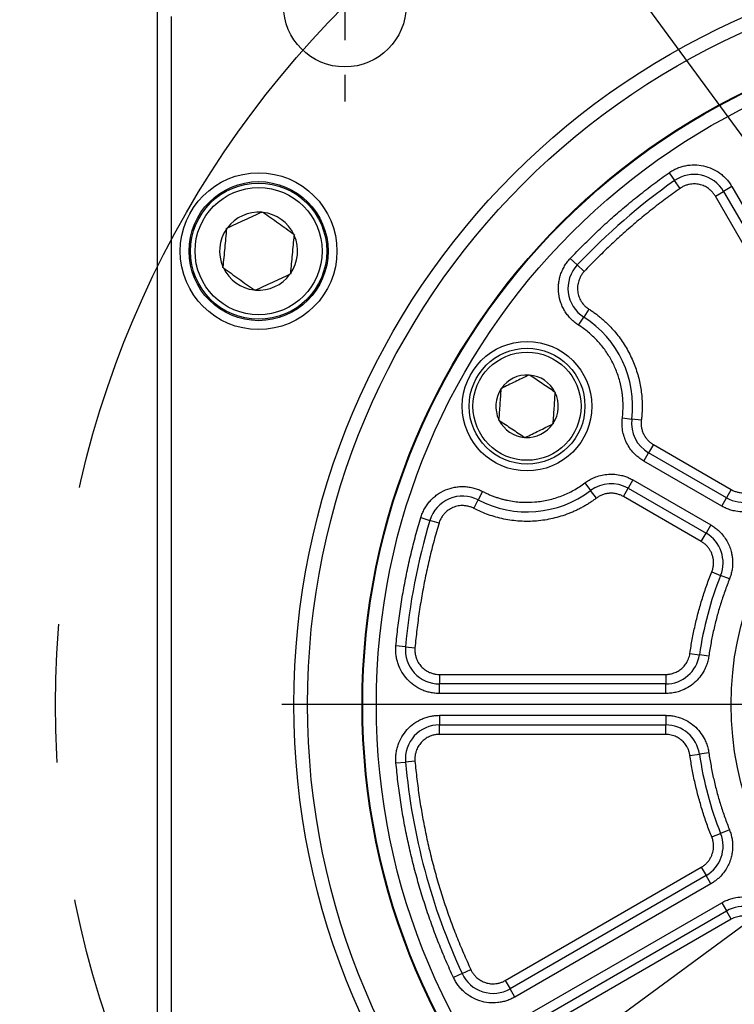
# Model space of a CAD drawing. Header units: millimetres. Extents: x 0 to 1118, y 0 to 864.
# Tile 5 of 30: x 250 to 302, y 220 to 292. Entities that reach past the tile are written whole.
import ezdxf

# ---------------------------------------------------------------- set-up
doc = ezdxf.new("R2010")
doc.units = ezdxf.units.MM
doc.header["$LTSCALE"] = 4
doc.linetypes.add('CENTERX2', pattern=[20.32, 12.7, -2.54, 2.54, -2.54])
doc.layers.add('CENTER', color=40, linetype='CENTERX2')
doc.layers.add('DIMENSIONS', color=140, linetype='Continuous', lineweight=25)
doc.layers.add('TEXT', color=140, linetype='Continuous', lineweight=25)
doc.styles.add('SLDTEXTSTYLE0', font='TXT', dxfattribs={"width": 0.7})
doc.dimstyles.new('SLDDIMSTYLE1', dxfattribs={"dimtxt": 8.632031, "dimasz": 13.208, "dimexe": 0, "dimexo": 0.0625, "dimgap": 2.158008, "dimtad": 0, "dimtih": 1, "dimtoh": 1, "dimrnd": 1e-09, "dimzin": 4, "dimdsep": 46, "dimtxsty": 'SLDTEXTSTYLE0', "dimsah": 1, "dimcen": 0, "dimadec": 0, "dimazin": 1, "dimtol": 1, "dimtp": 0.5, "dimtm": 0.5, "dimtfac": 1, "dimtofl": 0, "dimtmove": 0, "dimatfit": 3, "dimfxl": 0, "dimfrac": 2, "dimtolj": 1, "dimarcsym": 0})
doc.dimstyles.new('SLDDIMSTYLE2', dxfattribs={"dimtxt": 8.632031, "dimasz": 13.208, "dimexe": 0, "dimexo": 0.0625, "dimgap": 2.158008, "dimtad": 0, "dimtih": 1, "dimtoh": 1, "dimrnd": 1e-09, "dimzin": 4, "dimdsep": 46, "dimtxsty": 'SLDTEXTSTYLE0', "dimsah": 1, "dimcen": 0.09, "dimadec": 0, "dimazin": 1, "dimtol": 1, "dimtm": 0.036, "dimtfac": 1, "dimtdec": 3, "dimtmove": 0, "dimatfit": 0, "dimfxl": 0, "dimfrac": 2, "dimtolj": 1, "dimtzin": 0, "dimarcsym": 0})
doc.dimstyles.new('SLDDIMSTYLE5', dxfattribs={"dimtxt": 8.632031, "dimasz": 13.208, "dimexe": 0, "dimexo": 0.0625, "dimgap": 2.158008, "dimtad": 0, "dimtih": 1, "dimtoh": 1, "dimrnd": 1e-09, "dimzin": 4, "dimdsep": 46, "dimtxsty": 'SLDTEXTSTYLE0', "dimsah": 1, "dimcen": 0.09, "dimadec": 0, "dimazin": 1, "dimtfac": 1, "dimtofl": 0, "dimtmove": 0, "dimatfit": 3, "dimfxl": 0, "dimfrac": 2, "dimtolj": 1, "dimtzin": 12, "dimarcsym": 0})
doc.dimstyles.new('SLDDIMSTYLE6', dxfattribs={"dimtxt": 8.632031, "dimasz": 13.208, "dimexe": 0, "dimexo": 0.0625, "dimgap": 2.158008, "dimtad": 0, "dimtih": 1, "dimtoh": 1, "dimrnd": 1e-09, "dimzin": 4, "dimdsep": 46, "dimtxsty": 'SLDTEXTSTYLE0', "dimsah": 1, "dimcen": 0, "dimadec": 0, "dimazin": 1, "dimtol": 1, "dimtm": 0.018, "dimtfac": 1, "dimtdec": 3, "dimtofl": 0, "dimtmove": 0, "dimatfit": 3, "dimfxl": 0, "dimfrac": 2, "dimtolj": 1, "dimtzin": 0, "dimarcsym": 0})
doc.dimstyles.new('SLDDIMSTYLE7', dxfattribs={"dimtxt": 8.632031, "dimasz": 13.208, "dimexe": 0, "dimexo": 0.0625, "dimgap": 2.158008, "dimtad": 0, "dimtih": 1, "dimtoh": 1, "dimrnd": 1e-09, "dimzin": 4, "dimdsep": 46, "dimtxsty": 'SLDTEXTSTYLE0', "dimsah": 1, "dimcen": 0, "dimadec": 0, "dimazin": 1, "dimtol": 1, "dimtm": 0.025, "dimtfac": 1, "dimtdec": 3, "dimtofl": 0, "dimtmove": 0, "dimatfit": 3, "dimfxl": 0, "dimfrac": 2, "dimtolj": 1, "dimtzin": 0, "dimarcsym": 0})
doc.dimstyles.new('SLDDIMSTYLE8', dxfattribs={"dimtxt": 8.632031, "dimasz": 13.208, "dimexe": 0, "dimexo": 0.0625, "dimgap": 2.158008, "dimtad": 0, "dimtih": 1, "dimtoh": 1, "dimrnd": 1e-09, "dimzin": 4, "dimdsep": 46, "dimtxsty": 'SLDTEXTSTYLE0', "dimsah": 1, "dimcen": 0.09, "dimadec": 0, "dimazin": 1, "dimtol": 1, "dimtp": 0.036, "dimtfac": 1, "dimtdec": 3, "dimtmove": 0, "dimatfit": 0, "dimfxl": 0, "dimfrac": 2, "dimtolj": 1, "dimtzin": 0, "dimarcsym": 0})
doc.dimstyles.new('SLDDIMSTYLE9', dxfattribs={"dimtxt": 0.18, "dimasz": 13.208, "dimexe": 0, "dimexo": 0.0625, "dimgap": 0, "dimtad": 0, "dimtih": 1, "dimtoh": 1, "dimdec": 0, "dimrnd": 1e-09, "dimzin": 0, "dimdsep": 46, "dimtxsty": 'Standard', "dimsah": 1, "dimcen": 0.09, "dimadec": 0, "dimazin": 0, "dimtfac": 13.208, "dimtdec": 0, "dimtofl": 0, "dimtmove": 0, "dimatfit": 3, "dimfxl": 0, "dimfrac": 2, "dimtolj": 1, "dimtzin": 0, "dimarcsym": 0})

# ---------------------------------------------------------------- blocks, each defined once
blk = doc.blocks.new('_D_1')
at = {"layer": 'DIMENSIONS'}
for p, q in [((361.189, 179.333), (389.731, 129.896)), ((286.922, 142.432), (284.023, 142.432)), ((284.023, 142.432), (284.023, 128.712)), ((347.458, 142.432), (350.357, 142.432)), ((350.357, 142.432), (350.357, 128.712)), ((389.731, 129.896), (367.506, 129.896)), ((284.023, 128.712), (286.922, 128.712)), ((350.357, 128.712), (347.458, 128.712))]:
    blk.add_line(p, q, dxfattribs=at)
blk.add_solid([(361.189, 179.333), (366.033, 166.879), (369.552, 168.911)], dxfattribs=at)
at = {"layer": 'DIMENSIONS', "char_height": 8.4667, "attachment_point": 1, "style": 'SLDTEXTSTYLE0'}
for s, insert in [('±0.50', (326.27, 155.278)), ('%%c', (273.224, 155.278)), ('145.00', (286.257, 155.278)), ('±0.02', (312.573, 139.626)), ('5.71', (286.922, 139.626)), ('B.C.', (305.266, 123.975))]:
    blk.add_mtext(s, dxfattribs=dict(at, insert=insert))
blk = doc.blocks.new('_D_3')
at = {"layer": 'DIMENSIONS'}
for p, q in [((320.939, 266.32), (320.939, 386.962)), ((328.939, 266.32), (328.939, 386.962)), ((320.939, 374.262), (295.539, 374.262)), ((328.939, 374.262), (353.052, 374.262))]:
    blk.add_line(p, q, dxfattribs=at)
for points in [[(320.939, 374.262), (307.731, 376.294), (307.731, 372.23)], [(328.939, 374.262), (342.147, 372.23), (342.147, 376.294)]]:
    blk.add_solid(points, dxfattribs=at)
at = {"layer": 'DIMENSIONS', "attachment_point": 1, "style": 'SLDTEXTSTYLE0'}
for s, insert, char_height in [('0.000', (383.83, 392.036), 8.4667), ('8.00', (353.052, 385.799), 8.4667), ('0.036', (383.83, 380.747), 8.4667), ('-', (378.703, 380.747), 8.467), ('[0.31] KEY', (353.969, 367.028), 8.4667)]:
    blk.add_mtext(s, dxfattribs=dict(at, insert=insert, char_height=char_height))
blk = doc.blocks.new('SW_SYMBOL_MOD_BOX')
at = {"layer": 'DIMENSIONS', "color": 0}
for p, q in [((800, 800), (800, 3200)), ((800, 3200), (3200, 3200)), ((3200, 3200), (3200, 800)), ((800, 800), (3200, 800))]:
    blk.add_line(p, q, dxfattribs=at)
blk = doc.blocks.new('_D_6')
at = {"layer": 'DIMENSIONS'}
for p, q in [((264.933, 307.12), (111.238, 307.12)), ((123.938, 307.12), (123.938, 256.556)), ((117.286, 243.335), (114.388, 243.335)), ((114.388, 243.335), (114.388, 229.616)), ((142.937, 243.335), (145.836, 243.335)), ((145.836, 243.335), (145.836, 229.616)), ((114.388, 229.616), (117.286, 229.616)), ((145.836, 229.616), (142.937, 229.616)), ((123.938, 177.12), (123.938, 227.684)), ((264.933, 177.12), (111.238, 177.12))]:
    blk.add_line(p, q, dxfattribs=at)
for points in [[(123.938, 307.12), (121.906, 293.912), (125.97, 293.912)], [(123.938, 177.12), (125.97, 190.328), (121.906, 190.328)]]:
    blk.add_solid(points, dxfattribs=at)
at = {"layer": 'DIMENSIONS', "xscale": 0.002688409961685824, "yscale": 0.002688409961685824, "zscale": 0.002688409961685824}
blk.add_blockref('SW_SYMBOL_MOD_BOX', (97.758, 246.411), dxfattribs=at)
at = {"layer": 'DIMENSIONS', "char_height": 8.4667, "attachment_point": 1, "style": 'SLDTEXTSTYLE0'}
for s, insert in [('130.00', (110.105, 256.182)), ('5.12', (117.286, 240.53))]:
    blk.add_mtext(s, dxfattribs=dict(at, insert=insert))
blk = doc.blocks.new('_D_7')
at = {"layer": 'DIMENSIONS'}
for p, q in [((315.274, 235.007), (267.958, 200.185)), ((267.958, 200.185), (218.598, 200.185))]:
    blk.add_line(p, q, dxfattribs=at)
blk.add_solid([(315.274, 235.007), (303.432, 228.815), (305.84, 225.542)], dxfattribs=at)
at = {"layer": 'DIMENSIONS', "attachment_point": 1, "style": 'SLDTEXTSTYLE0'}
for s, insert, char_height in [('0.000', (209.726, 229.279), 8.4667), ('%%c', (158.734, 223.043), 8.4667), ('24.00', (171.767, 223.043), 8.4667), ('0.018', (209.726, 217.99), 8.4667), ('-', (204.599, 217.99), 8.467), ('[0.94]', (182.693, 204.271), 8.4667), ('SHAFT', (181.964, 190.552), 8.4667)]:
    blk.add_mtext(s, dxfattribs=dict(at, insert=insert, char_height=char_height))
blk = doc.blocks.new('_D_8')
at = {"layer": 'DIMENSIONS'}
for p, q in [((376.574, 223.179), (397.368, 215.552)), ((397.368, 215.552), (422.768, 215.552))]:
    blk.add_line(p, q, dxfattribs=at)
blk.add_solid([(376.574, 223.179), (388.275, 216.723), (389.674, 220.539)], dxfattribs=at)
at = {"layer": 'DIMENSIONS', "attachment_point": 1, "style": 'SLDTEXTSTYLE0'}
for s, insert, char_height in [('0.000', (480.941, 237.786), 8.4667), ('%%c', (422.768, 231.55), 8.4667), ('110.00', (435.801, 231.55), 8.4667), ('0.025', (480.941, 226.498), 8.4667), ('-', (475.814, 226.498), 8.467), ('[4.33]', (450.318, 212.778), 8.4667)]:
    blk.add_mtext(s, dxfattribs=dict(at, insert=insert, char_height=char_height))
blk = doc.blocks.new('_D_9')
at = {"layer": 'DIMENSIONS'}
for p, q in [((320.939, 266.32), (320.939, 405.87)), ((328.939, 266.32), (328.939, 405.87)), ((320.939, 393.17), (292.626, 393.17)), ((328.939, 393.17), (354.339, 393.17))]:
    blk.add_line(p, q, dxfattribs=at)
for points in [[(320.939, 393.17), (307.731, 395.202), (307.731, 391.138)], [(328.939, 393.17), (342.147, 391.138), (342.147, 395.202)]]:
    blk.add_solid(points, dxfattribs=at)
at = {"layer": 'DIMENSIONS', "attachment_point": 1, "style": 'SLDTEXTSTYLE0'}
for s, insert, char_height in [('0.036', (249.853, 410.944), 8.4667), ('+', (240.618, 410.944), 8.467), ('8.00', (214.968, 404.707), 8.4667), ('0.000', (249.853, 399.655), 8.4667), ('[0.31] KEYWAY', (205.027, 385.936), 8.46667)]:
    blk.add_mtext(s, dxfattribs=dict(at, insert=insert, char_height=char_height))
blk = doc.blocks.new('SW_CENTERMARKSYMBOL_0')
at = {"layer": 'CENTER', "color": 0}
blk.add_line((-5.08, 0), (-57.54, 0), dxfattribs=at)
blk = doc.blocks.new('SW_CENTERMARKSYMBOL_2')
at = {"layer": 'CENTER', "color": 0}
for p, q in [((0, 5.08), (0, 7.04)), ((0, 0), (0, 2.54)), ((-5.08, 0), (-7.04, 0)), ((0, 0), (-2.54, 0)), ((0, 0), (0, -2.54)), ((0, 0), (2.54, 0)), ((5.08, 0), (7.04, 0)), ((0, -5.08), (0, -7.04))]:
    blk.add_line(p, q, dxfattribs=at)

msp = doc.modelspace()

# ---------------------------------------------------------------- linework, layer by layer
for p, q in [((259.939, 191.314), (259.939, 292.926)), ((260.939, 292.58), (260.939, 191.66)), ((297.472, 281.118), (297.875, 280.546)), ((298.278, 279.974), (297.875, 280.546)), ((300.873, 279.402), (301.48, 279.752)), ((302.086, 280.102), (301.48, 279.752)), ((301.48, 279.752), (309.783, 265.37)), ((302.086, 280.102), (310.389, 265.72)), ((309.177, 265.02), (300.873, 279.402)), ((267.578, 278.222), (267.625, 278.243)), ((267.625, 278.243), (267.666, 278.214)), ((264.993, 276.995), (264.998, 277.046)), ((264.998, 277.046), (265.044, 277.068)), ((269.933, 276.597), (269.975, 276.567)), ((269.975, 276.567), (269.97, 276.516)), ((290.736, 274.356), (290.226, 274.836)), ((264.721, 274.173), (264.726, 274.224)), ((264.763, 274.143), (264.721, 274.173)), ((290.736, 274.356), (291.245, 273.876)), ((269.698, 273.694), (269.651, 273.672)), ((269.703, 273.745), (269.698, 273.694)), ((267.071, 272.497), (267.029, 272.526)), ((267.118, 272.518), (267.071, 272.497)), ((291.588, 271.123), (291.212, 270.532)), ((290.836, 269.942), (291.212, 270.532)), ((287.174, 266.283), (287.206, 266.299)), ((287.206, 266.299), (287.236, 266.279)), ((285.13, 265.246), (285.133, 265.282)), ((285.133, 265.282), (285.165, 265.298)), ((289.093, 265.032), (289.124, 265.012)), ((289.124, 265.012), (289.121, 264.976)), ((284.976, 262.978), (284.979, 263.014)), ((285.006, 262.958), (284.976, 262.978)), ((294.047, 263.132), (294.742, 263.046)), ((295.436, 262.961), (294.742, 263.046)), ((288.967, 262.708), (288.935, 262.692)), ((288.97, 262.744), (288.967, 262.708)), ((286.894, 261.691), (286.864, 261.711)), ((286.926, 261.707), (286.894, 261.691)), ((296.323, 261.182), (295.973, 260.575)), ((296.323, 261.182), (302.039, 257.882)), ((295.623, 259.969), (295.973, 260.575)), ((301.689, 257.275), (295.973, 260.575)), ((301.339, 256.669), (295.623, 259.969)), ((291.296, 258.367), (291.717, 257.808)), ((294.123, 257.371), (294.473, 257.977)), ((294.823, 258.584), (294.473, 257.977)), ((294.473, 257.977), (300.189, 254.677)), ((294.823, 258.584), (300.539, 255.284)), ((302.039, 257.882), (301.689, 257.275)), ((283.793, 257.742), (283.47, 257.122)), ((292.139, 257.249), (291.717, 257.808)), ((299.839, 254.071), (294.123, 257.371)), ((301.339, 256.669), (301.689, 257.275)), ((283.146, 256.501), (283.47, 257.122)), ((279.249, 255.824), (279.92, 255.623)), ((280.59, 255.422), (279.92, 255.623)), ((300.539, 255.284), (300.189, 254.677)), ((299.839, 254.071), (300.189, 254.677)), ((300.61, 251.844), (301.26, 251.584)), ((301.91, 251.325), (301.26, 251.584)), ((278.129, 246.345), (277.432, 246.408)), ((278.129, 246.345), (278.826, 246.282)), ((299.007, 245.863), (299.7, 245.763)), ((300.393, 245.663), (299.7, 245.763)), ((280.619, 244.32), (280.619, 243.62)), ((280.619, 244.32), (297.226, 244.32)), ((297.226, 244.32), (297.226, 243.62)), ((297.226, 243.62), (280.619, 243.62)), ((280.619, 242.92), (280.619, 243.62)), ((297.226, 242.92), (297.226, 243.62)), ((297.226, 242.92), (280.619, 242.92)), ((280.619, 241.32), (297.226, 241.32)), ((280.619, 241.32), (280.619, 240.62)), ((297.226, 241.32), (297.226, 240.62)), ((280.619, 240.62), (297.226, 240.62)), ((280.619, 239.92), (280.619, 240.62)), ((297.226, 239.92), (297.226, 240.62)), ((297.226, 239.92), (280.619, 239.92)), ((299.007, 238.377), (299.7, 238.477)), ((300.393, 238.577), (299.7, 238.477)), ((277.432, 237.832), (278.129, 237.895)), ((278.826, 237.958), (278.129, 237.895)), ((300.61, 232.396), (301.26, 232.656)), ((301.91, 232.915), (301.26, 232.656)), ((285.456, 221.865), (299.839, 230.169)), ((299.839, 230.169), (300.189, 229.563)), ((300.189, 229.563), (285.806, 221.259)), ((300.539, 228.956), (300.189, 229.563)), ((300.539, 228.956), (286.156, 220.653)), ((286.956, 219.267), (301.339, 227.571)), ((301.339, 227.571), (301.689, 226.965)), ((287.306, 218.661), (301.689, 226.965)), ((302.039, 226.358), (301.689, 226.965)), ((302.039, 226.358), (287.656, 218.055)), ((282.288, 222.374), (282.923, 222.668)), ((282.288, 222.374), (281.653, 222.08)), ((285.456, 221.865), (285.806, 221.259)), ((286.156, 220.653), (285.806, 221.259))]:
    msp.add_line(p, q)
for centre, radius in [((273.673, 293.385), 4.5), ((324.939, 242.12), 55), ((324.939, 242.12), 54), ((324.939, 242.12), 50), ((324.939, 242.12), 49.95), ((324.939, 242.12), 48.95), ((267.348, 275.37), 5.75), ((267.348, 275.37), 5.1), ((267.348, 275.37), 5), ((267.348, 275.37), 4.667), ((287.05, 263.995), 4.75), ((287.05, 263.995), 4.25), ((287.05, 263.995), 3.967), ((324.939, 242.12), 22.914)]:
    msp.add_circle(centre, radius)
for centre, radius, start, end in [((299.315, 278.502), 2.5, 30, 125.15714), ((324.939, 242.12), 47, 125.15714, 136.69583), ((267.348, 275.37), 2.861, 85.38579, 143.61042), ((267.348, 275.37), 2.861, 25.38579, 83.61042), ((267.348, 275.37), 2.861, 145.38579, 203.61042), ((267.348, 275.37), 2.861, 325.38579, 23.61042), ((267.348, 275.37), 2.861, 205.38579, 263.61042), ((292.555, 272.641), 2.5, 136.69583, 237.51574), ((267.348, 275.37), 2.861, 265.38579, 323.61042), ((287.05, 263.995), 7.75, 352.96968, 57.51574), ((287.05, 263.995), 2.292, 86.90355, 145.33439), ((287.05, 263.995), 2.292, 26.90355, 85.33439), ((287.05, 263.995), 2.292, 146.90355, 205.33439), ((287.05, 263.995), 2.292, 326.90355, 25.33439), ((287.05, 263.995), 2.292, 206.90355, 265.33439), ((297.223, 262.74), 2.5, 172.96968, 240), ((287.05, 263.995), 2.292, 266.90355, 325.33439), ((293.223, 255.812), 2.5, 60, 127.03032), ((302.939, 259.441), 2.5, 240, 321.78679), ((282.315, 254.904), 2.5, 62.48426, 163.30417), ((287.05, 263.995), 7.75, 242.48426, 307.03032), ((324.939, 242.12), 47, 163.30417, 174.84286), ((298.939, 252.512), 2.5, 338.21321, 60), ((324.939, 242.12), 25.5, 158.21321, 171.78679), ((280.619, 246.12), 2.5, 174.84286, 270), ((297.226, 246.12), 2.5, 270, 351.78679), ((280.619, 238.12), 2.5, 90, 185.15714), ((297.226, 238.12), 2.5, 8.21321, 90), ((324.939, 242.12), 25.5, 188.21321, 201.78679), ((324.939, 242.12), 47, 185.15714, 204.84286), ((298.939, 231.728), 2.5, 300, 21.78679), ((302.939, 224.799), 2.5, 38.21321, 120), ((284.556, 223.424), 2.5, 204.84286, 300)]:
    msp.add_arc(centre, radius, start, end)
for points, knots in [([(297.472, 281.118), (297.518, 281.15), (297.61, 281.213), (297.753, 281.297), (297.9, 281.375), (298.05, 281.444), (298.203, 281.505), (298.36, 281.558), (298.52, 281.604), (298.844, 281.677), (299.344, 281.727), (300.007, 281.649), (300.642, 281.441), (301.123, 281.158), (301.467, 280.879), (301.701, 280.643), (301.911, 280.386), (302.027, 280.197), (302.086, 280.102)], [0, 0, 0, 0, 0.031566, 0.062881, 0.094027, 0.125091, 0.156157, 0.187313, 0.218643, 0.250231, 0.375087, 0.500041, 0.624896, 0.74985, 0.812711, 0.8749, 0.937102, 1, 1, 1, 1]), ([(290.226, 274.836), (290.384, 275.002), (290.7, 275.335), (291.182, 275.824), (291.671, 276.307), (292.166, 276.782), (292.667, 277.249), (293.175, 277.709), (293.689, 278.161), (294.21, 278.607), (294.737, 279.044), (295.271, 279.474), (295.812, 279.897), (296.358, 280.312), (296.911, 280.72), (297.285, 280.986), (297.472, 281.118)], [0, 0, 0, 0, 0.071621, 0.143154, 0.214612, 0.286011, 0.357365, 0.42869, 0.5, 0.57131, 0.642635, 0.713989, 0.785388, 0.856846, 0.928379, 1, 1, 1, 1]), ([(300.873, 279.402), (300.852, 279.438), (300.809, 279.509), (300.735, 279.61), (300.656, 279.705), (300.57, 279.795), (300.477, 279.878), (300.314, 280.007), (300.061, 280.155), (299.705, 280.272), (299.331, 280.316), (298.998, 280.283), (298.718, 280.207), (298.487, 280.109), (298.348, 280.019), (298.278, 279.974)], [0, 0, 0, 0, 0.042018, 0.083642, 0.125073, 0.166514, 0.208168, 0.250236, 0.375067, 0.500073, 0.624904, 0.74991, 0.833505, 0.916326, 1, 1, 1, 1]), ([(298.278, 279.974), (298.097, 279.845), (297.734, 279.587), (297.197, 279.191), (296.666, 278.788), (296.142, 278.378), (295.624, 277.96), (295.112, 277.536), (294.606, 277.104), (294.107, 276.664), (293.614, 276.218), (293.128, 275.764), (292.647, 275.303), (292.173, 274.835), (291.705, 274.36), (291.398, 274.037), (291.245, 273.876)], [0, 0, 0, 0, 0.071621, 0.143154, 0.214612, 0.286011, 0.357365, 0.42869, 0.5, 0.57131, 0.642635, 0.713989, 0.785388, 0.856846, 0.928379, 1, 1, 1, 1]), ([(267.578, 278.222), (267.164, 278.034), (266.744, 277.842), (266.1, 277.548), (265.884, 277.45), (265.461, 277.257), (265.252, 277.162), (265.044, 277.068)], [0, 0, 0, 0, 0.5, 0.5, 0.75, 0.75, 1, 1, 1, 1]), ([(269.933, 276.597), (269.563, 276.861), (269.187, 277.129), (268.61, 277.54), (268.417, 277.678), (268.039, 277.948), (267.852, 278.081), (267.666, 278.214)], [0, 0, 0, 0, 0.5, 0.5, 0.75, 0.75, 1, 1, 1, 1]), ([(264.993, 276.995), (264.949, 276.542), (264.905, 276.083), (264.837, 275.378), (264.814, 275.142), (264.77, 274.68), (264.748, 274.451), (264.726, 274.224)], [0, 0, 0, 0, 0.5, 0.5, 0.75, 0.75, 1, 1, 1, 1]), ([(269.703, 273.745), (269.747, 274.198), (269.791, 274.658), (269.882, 275.603), (269.926, 276.063), (269.97, 276.516)], [0, 0, 0, 0, 0.5, 0.5, 1, 1, 1, 1]), ([(290.836, 269.942), (290.788, 269.974), (290.691, 270.038), (290.553, 270.143), (290.42, 270.255), (290.25, 270.416), (290.052, 270.637), (289.845, 270.927), (289.671, 271.239), (289.49, 271.672), (289.354, 272.242), (289.346, 272.828), (289.415, 273.293), (289.507, 273.637), (289.636, 273.97), (289.801, 274.283), (289.996, 274.576), (290.149, 274.749), (290.226, 274.836)], [0, 0, 0, 0, 0.030917, 0.061755, 0.092604, 0.123556, 0.186794, 0.250126, 0.313364, 0.376695, 0.500023, 0.62335, 0.686588, 0.74992, 0.813158, 0.876489, 0.938221, 1, 1, 1, 1]), ([(264.763, 274.143), (265.133, 273.879), (265.509, 273.611), (266.085, 273.2), (266.278, 273.062), (266.657, 272.792), (266.844, 272.659), (267.029, 272.526)], [0, 0, 0, 0, 0.5, 0.5, 0.75, 0.75, 1, 1, 1, 1]), ([(291.245, 273.876), (291.215, 273.843), (291.156, 273.777), (291.077, 273.672), (291.005, 273.562), (290.943, 273.446), (290.888, 273.326), (290.812, 273.119), (290.748, 272.815), (290.755, 272.417), (290.846, 272.029), (291.002, 271.711), (291.185, 271.463), (291.371, 271.274), (291.516, 271.173), (291.588, 271.123)], [0, 0, 0, 0, 0.042066, 0.083688, 0.125091, 0.166502, 0.208152, 0.250265, 0.375087, 0.500082, 0.624904, 0.749899, 0.833534, 0.916291, 1, 1, 1, 1]), ([(267.118, 272.518), (267.532, 272.706), (267.952, 272.898), (268.596, 273.192), (268.812, 273.29), (269.235, 273.483), (269.444, 273.578), (269.651, 273.672)], [0, 0, 0, 0, 0.5, 0.5, 0.75, 0.75, 1, 1, 1, 1]), ([(291.588, 271.123), (291.672, 271.069), (291.839, 270.96), (292.081, 270.786), (292.317, 270.605), (292.547, 270.416), (292.769, 270.218), (292.985, 270.012), (293.375, 269.613), (293.9, 268.983), (294.478, 268.071), (294.936, 267.094), (295.209, 266.242), (295.361, 265.552), (295.441, 265.036), (295.491, 264.517), (295.497, 264.169), (295.5, 263.995)], [0, 0, 0, 0, 0.035258, 0.070408, 0.105494, 0.140561, 0.175653, 0.210813, 0.246085, 0.373019, 0.500013, 0.626946, 0.753941, 0.815562, 0.876955, 0.938356, 1, 1, 1, 1]), ([(294.1, 263.995), (294.099, 264.078), (294.097, 264.244), (294.084, 264.493), (294.062, 264.74), (294.032, 264.986), (293.992, 265.232), (293.944, 265.476), (293.838, 265.929), (293.63, 266.581), (293.247, 267.396), (292.765, 268.157), (292.288, 268.73), (291.87, 269.147), (291.543, 269.434), (291.2, 269.702), (290.958, 269.862), (290.836, 269.942)], [0, 0, 0, 0, 0.035256, 0.0704053, 0.1054915, 0.1405585, 0.1756506, 0.2108116, 0.2460852, 0.3730127, 0.5000128, 0.6269404, 0.7539405, 0.8155598, 0.8769523, 0.9383537, 1, 1, 1, 1]), ([(287.174, 266.283), (286.846, 266.122), (286.513, 265.959), (286.002, 265.708), (285.831, 265.625), (285.495, 265.46), (285.33, 265.379), (285.165, 265.298)], [0, 0, 0, 0, 0.5, 0.5, 0.75, 0.75, 1, 1, 1, 1]), ([(289.093, 265.032), (288.79, 265.236), (288.482, 265.442), (288.01, 265.76), (287.852, 265.866), (287.542, 266.074), (287.388, 266.177), (287.236, 266.279)], [0, 0, 0, 0, 0.5, 0.5, 0.75, 0.75, 1, 1, 1, 1]), ([(285.13, 265.246), (285.106, 264.882), (285.08, 264.512), (285.042, 263.944), (285.029, 263.754), (285.004, 263.381), (284.991, 263.197), (284.979, 263.014)], [0, 0, 0, 0, 0.5, 0.5, 0.75, 0.75, 1, 1, 1, 1]), ([(288.97, 262.744), (288.994, 263.109), (289.02, 263.479), (289.071, 264.24), (289.096, 264.611), (289.121, 264.976)], [0, 0, 0, 0, 0.5, 0.5, 1, 1, 1, 1]), ([(294.047, 263.132), (294.055, 263.204), (294.072, 263.347), (294.088, 263.563), (294.098, 263.779), (294.099, 263.923), (294.1, 263.995)], [0, 0, 0, 0, 0.2501178, 0.5, 0.7498822, 1, 1, 1, 1]), ([(295.5, 263.995), (295.499, 263.909), (295.498, 263.736), (295.485, 263.477), (295.466, 263.218), (295.446, 263.047), (295.436, 262.961)], [0, 0, 0, 0, 0.250118, 0.5, 0.749882, 1, 1, 1, 1]), ([(285.006, 262.958), (285.31, 262.754), (285.618, 262.548), (286.09, 262.23), (286.248, 262.124), (286.558, 261.916), (286.712, 261.813), (286.864, 261.711)], [0, 0, 0, 0, 0.5, 0.5, 0.75, 0.75, 1, 1, 1, 1]), ([(295.623, 259.969), (295.57, 260.001), (295.466, 260.063), (295.316, 260.169), (295.172, 260.282), (295.035, 260.403), (294.835, 260.601), (294.593, 260.896), (294.348, 261.308), (294.167, 261.752), (294.067, 262.162), (294.026, 262.522), (294.018, 262.828), (294.037, 263.031), (294.047, 263.132)], [0, 0, 0, 0, 0.049068, 0.097906, 0.146675, 0.195536, 0.24465, 0.37227, 0.500029, 0.627649, 0.755408, 0.837031, 0.918313, 1, 1, 1, 1]), ([(295.436, 262.961), (295.432, 262.918), (295.423, 262.833), (295.422, 262.704), (295.429, 262.575), (295.451, 262.401), (295.504, 262.184), (295.606, 261.935), (295.743, 261.703), (295.913, 261.498), (296.105, 261.319), (296.25, 261.228), (296.323, 261.182)], [0, 0, 0, 0, 0.061275, 0.122268, 0.183293, 0.244664, 0.372246, 0.500077, 0.62766, 0.75549, 0.877681, 1, 1, 1, 1]), ([(286.926, 261.707), (287.254, 261.868), (287.587, 262.031), (288.098, 262.282), (288.269, 262.365), (288.605, 262.53), (288.77, 262.611), (288.935, 262.692)], [0, 0, 0, 0, 0.5, 0.5, 0.75, 0.75, 1, 1, 1, 1]), ([(291.296, 258.367), (291.345, 258.403), (291.444, 258.475), (291.599, 258.572), (291.759, 258.66), (291.925, 258.739), (292.185, 258.846), (292.551, 258.953), (293.026, 259.018), (293.505, 259.012), (293.922, 258.943), (294.27, 258.841), (294.554, 258.729), (294.733, 258.632), (294.823, 258.584)], [0, 0, 0, 0, 0.049068, 0.097906, 0.146675, 0.195536, 0.24465, 0.37227, 0.500029, 0.627649, 0.755408, 0.837031, 0.918313, 1, 1, 1, 1]), ([(279.249, 255.824), (279.267, 255.879), (279.302, 255.989), (279.366, 256.151), (279.438, 256.309), (279.546, 256.517), (279.705, 256.768), (279.928, 257.046), (280.18, 257.298), (280.548, 257.59), (281.06, 257.876), (281.621, 258.044), (282.087, 258.103), (282.444, 258.108), (282.799, 258.074), (283.145, 258.001), (283.48, 257.894), (283.688, 257.793), (283.793, 257.742)], [0, 0, 0, 0, 0.0309174, 0.061755, 0.0926041, 0.1235561, 0.1867944, 0.2501255, 0.3133639, 0.376695, 0.5000225, 0.6233501, 0.6865884, 0.7499195, 0.8131579, 0.8764889, 0.9382215, 1, 1, 1, 1]), ([(283.793, 257.742), (283.876, 257.7), (284.041, 257.617), (284.295, 257.503), (284.553, 257.4), (284.814, 257.307), (285.079, 257.224), (285.347, 257.152), (285.857, 257.036), (286.621, 256.933), (287.636, 256.945), (288.64, 257.101), (289.443, 257.349), (290.051, 257.609), (290.484, 257.831), (290.901, 258.081), (291.164, 258.272), (291.296, 258.367)], [0, 0, 0, 0, 0.035135, 0.070137, 0.105059, 0.139957, 0.174885, 0.209897, 0.24505, 0.3725, 0.500016, 0.627466, 0.754982, 0.816371, 0.877474, 0.938586, 1, 1, 1, 1]), ([(302.039, 257.882), (302.075, 257.862), (302.148, 257.822), (302.261, 257.771), (302.377, 257.728), (302.497, 257.694), (302.686, 257.653), (302.949, 257.63), (303.28, 257.663), (303.601, 257.755), (303.861, 257.887), (304.064, 258.031), (304.219, 258.168), (304.308, 258.274), (304.353, 258.327)], [0, 0, 0, 0, 0.048588, 0.096845, 0.145003, 0.193294, 0.24195, 0.370891, 0.500041, 0.628982, 0.758131, 0.838887, 0.91915, 1, 1, 1, 1]), ([(292.139, 257.249), (292.06, 257.191), (291.904, 257.075), (291.662, 256.912), (291.415, 256.758), (291.164, 256.612), (290.907, 256.475), (290.646, 256.346), (290.38, 256.227), (289.825, 256.001), (288.956, 255.732), (287.753, 255.546), (286.536, 255.53), (285.538, 255.665), (284.767, 255.852), (284.212, 256.029), (283.669, 256.241), (283.321, 256.414), (283.146, 256.501)], [0, 0, 0, 0, 0.030754, 0.061399, 0.091973, 0.122512, 0.153053, 0.183632, 0.214286, 0.245052, 0.372508, 0.500018, 0.627473, 0.754983, 0.816374, 0.877477, 0.938588, 1, 1, 1, 1]), ([(294.123, 257.371), (294.085, 257.392), (294.01, 257.433), (293.892, 257.485), (293.771, 257.528), (293.602, 257.576), (293.382, 257.612), (293.112, 257.615), (292.845, 257.579), (292.59, 257.504), (292.351, 257.396), (292.21, 257.298), (292.139, 257.249)], [0, 0, 0, 0, 0.061275, 0.122268, 0.183293, 0.244664, 0.372246, 0.500077, 0.62766, 0.75549, 0.877681, 1, 1, 1, 1]), ([(305.453, 257.461), (305.414, 257.413), (305.336, 257.318), (305.21, 257.184), (305.077, 257.057), (304.937, 256.939), (304.79, 256.828), (304.524, 256.651), (304.116, 256.444), (303.547, 256.281), (302.958, 256.222), (302.441, 256.267), (302.011, 256.371), (301.663, 256.495), (301.447, 256.611), (301.339, 256.669)], [0, 0, 0, 0, 0.040535, 0.080807, 0.120951, 0.161102, 0.201394, 0.241962, 0.370947, 0.500049, 0.629034, 0.758136, 0.838911, 0.919172, 1, 1, 1, 1]), ([(283.146, 256.501), (283.106, 256.521), (283.027, 256.56), (282.904, 256.607), (282.778, 256.646), (282.65, 256.675), (282.52, 256.694), (282.3, 256.711), (281.99, 256.691), (281.609, 256.576), (281.26, 256.383), (280.997, 256.145), (280.808, 255.902), (280.677, 255.671), (280.619, 255.505), (280.59, 255.422)], [0, 0, 0, 0, 0.042066, 0.083688, 0.125091, 0.166502, 0.208152, 0.250265, 0.375087, 0.500082, 0.624904, 0.749899, 0.833534, 0.916291, 1, 1, 1, 1]), ([(277.432, 246.408), (277.453, 246.636), (277.496, 247.092), (277.573, 247.775), (277.659, 248.456), (277.755, 249.136), (277.861, 249.813), (277.976, 250.488), (278.101, 251.162), (278.236, 251.834), (278.38, 252.503), (278.534, 253.171), (278.698, 253.838), (278.872, 254.502), (279.055, 255.164), (279.184, 255.604), (279.249, 255.824)], [0, 0, 0, 0, 0.071621, 0.143154, 0.214612, 0.286011, 0.357365, 0.42869, 0.5, 0.57131, 0.642635, 0.713989, 0.785388, 0.856846, 0.928379, 1, 1, 1, 1]), ([(280.59, 255.422), (280.527, 255.208), (280.401, 254.781), (280.224, 254.138), (280.055, 253.494), (279.896, 252.847), (279.747, 252.199), (279.607, 251.549), (279.476, 250.897), (279.354, 250.243), (279.243, 249.587), (279.14, 248.93), (279.047, 248.27), (278.963, 247.609), (278.889, 246.946), (278.847, 246.503), (278.826, 246.282)], [0, 0, 0, 0, 0.071621, 0.143154, 0.214612, 0.286011, 0.357365, 0.42869, 0.5, 0.57131, 0.642635, 0.713989, 0.785388, 0.856846, 0.928379, 1, 1, 1, 1]), ([(300.539, 255.284), (300.586, 255.255), (300.68, 255.199), (300.816, 255.106), (300.946, 255.006), (301.072, 254.899), (301.255, 254.727), (301.481, 254.472), (301.718, 254.117), (301.907, 253.734), (302.026, 253.377), (302.095, 253.059), (302.132, 252.787), (302.136, 252.604), (302.139, 252.512)], [0, 0, 0, 0, 0.049253, 0.098322, 0.147337, 0.196431, 0.245731, 0.372801, 0.500023, 0.627093, 0.754315, 0.836278, 0.917971, 1, 1, 1, 1]), ([(300.739, 252.512), (300.738, 252.551), (300.736, 252.628), (300.725, 252.743), (300.706, 252.858), (300.671, 253.011), (300.608, 253.199), (300.502, 253.415), (300.369, 253.615), (300.211, 253.792), (300.035, 253.948), (299.904, 254.03), (299.839, 254.071)], [0, 0, 0, 0, 0.061513, 0.122804, 0.184129, 0.245743, 0.372767, 0.500062, 0.627087, 0.754382, 0.877124, 1, 1, 1, 1]), ([(300.61, 251.844), (300.626, 251.887), (300.658, 251.973), (300.694, 252.105), (300.72, 252.239), (300.736, 252.375), (300.738, 252.466), (300.739, 252.512)], [0, 0, 0, 0, 0.20117, 0.400586, 0.599414, 0.79883, 1, 1, 1, 1]), ([(302.139, 252.512), (302.138, 252.454), (302.136, 252.338), (302.121, 252.164), (302.098, 251.992), (302.065, 251.822), (302.023, 251.654), (301.972, 251.488), (301.931, 251.379), (301.91, 251.325)], [0, 0, 0, 0, 0.143922, 0.2867811, 0.4289985, 0.5710015, 0.7132189, 0.856078, 1, 1, 1, 1]), ([(299.007, 245.863), (299.033, 246.034), (299.084, 246.376), (299.174, 246.886), (299.273, 247.394), (299.382, 247.899), (299.5, 248.402), (299.629, 248.902), (299.768, 249.399), (299.916, 249.893), (300.074, 250.385), (300.243, 250.875), (300.42, 251.361), (300.547, 251.683), (300.61, 251.844)], [0, 0, 0, 0, 0.083632, 0.167101, 0.25044, 0.333681, 0.416857, 0.5, 0.583143, 0.666319, 0.74956, 0.832899, 0.916368, 1, 1, 1, 1]), ([(301.91, 251.325), (301.85, 251.172), (301.73, 250.868), (301.562, 250.407), (301.403, 249.944), (301.253, 249.478), (301.113, 249.01), (300.981, 248.539), (300.86, 248.066), (300.747, 247.59), (300.644, 247.112), (300.551, 246.632), (300.466, 246.148), (300.417, 245.825), (300.393, 245.663)], [0, 0, 0, 0, 0.083632, 0.167101, 0.25044, 0.333681, 0.416857, 0.5, 0.583143, 0.666319, 0.74956, 0.832899, 0.916368, 1, 1, 1, 1]), ([(280.619, 242.92), (280.563, 242.921), (280.452, 242.922), (280.286, 242.936), (280.121, 242.957), (279.959, 242.987), (279.798, 243.025), (279.639, 243.072), (279.482, 243.127), (279.175, 243.253), (278.738, 243.501), (278.24, 243.946), (277.841, 244.482), (277.611, 244.99), (277.491, 245.416), (277.435, 245.744), (277.411, 246.075), (277.425, 246.296), (277.432, 246.408)], [0, 0, 0, 0, 0.031566, 0.062881, 0.094027, 0.125091, 0.156157, 0.187313, 0.218643, 0.250231, 0.375087, 0.500041, 0.624896, 0.74985, 0.812711, 0.8749, 0.937102, 1, 1, 1, 1]), ([(278.826, 246.282), (278.823, 246.24), (278.817, 246.157), (278.819, 246.032), (278.829, 245.909), (278.848, 245.786), (278.876, 245.664), (278.935, 245.466), (279.056, 245.199), (279.281, 244.897), (279.561, 244.647), (279.852, 244.482), (280.125, 244.383), (280.369, 244.33), (280.535, 244.323), (280.619, 244.32)], [0, 0, 0, 0, 0.042018, 0.083642, 0.125073, 0.166514, 0.208168, 0.250236, 0.375067, 0.500073, 0.624904, 0.74991, 0.833505, 0.916326, 1, 1, 1, 1]), ([(297.226, 244.32), (297.267, 244.321), (297.35, 244.322), (297.474, 244.336), (297.596, 244.357), (297.717, 244.387), (297.901, 244.446), (298.14, 244.557), (298.411, 244.752), (298.642, 244.992), (298.801, 245.236), (298.905, 245.462), (298.971, 245.659), (298.995, 245.795), (299.007, 245.863)], [0, 0, 0, 0, 0.0485885, 0.0968454, 0.1450028, 0.1932939, 0.2419502, 0.3708912, 0.5000409, 0.6289818, 0.7581314, 0.8388874, 0.9191496, 1, 1, 1, 1]), ([(300.393, 245.663), (300.383, 245.602), (300.364, 245.481), (300.321, 245.301), (300.269, 245.125), (300.207, 244.953), (300.135, 244.783), (299.993, 244.497), (299.743, 244.114), (299.332, 243.688), (298.852, 243.342), (298.381, 243.123), (297.957, 242.998), (297.594, 242.932), (297.349, 242.924), (297.226, 242.92)], [0, 0, 0, 0, 0.040535, 0.080807, 0.120951, 0.161102, 0.201394, 0.241962, 0.370947, 0.500049, 0.629034, 0.758136, 0.838911, 0.919172, 1, 1, 1, 1]), ([(277.432, 237.832), (277.427, 237.888), (277.419, 237.999), (277.417, 238.166), (277.424, 238.331), (277.439, 238.496), (277.462, 238.659), (277.495, 238.821), (277.536, 238.983), (277.634, 239.301), (277.841, 239.758), (278.24, 240.294), (278.738, 240.739), (279.223, 241.014), (279.637, 241.172), (279.958, 241.257), (280.286, 241.31), (280.507, 241.317), (280.619, 241.32)], [0, 0, 0, 0, 0.031566, 0.062881, 0.094027, 0.125091, 0.156157, 0.187313, 0.218643, 0.250231, 0.375087, 0.500041, 0.624896, 0.74985, 0.812711, 0.8749, 0.937102, 1, 1, 1, 1]), ([(297.226, 241.32), (297.287, 241.319), (297.41, 241.317), (297.594, 241.301), (297.775, 241.275), (297.955, 241.238), (298.133, 241.191), (298.437, 241.091), (298.852, 240.898), (299.332, 240.552), (299.743, 240.126), (300.027, 239.692), (300.212, 239.29), (300.329, 238.94), (300.371, 238.698), (300.393, 238.577)], [0, 0, 0, 0, 0.040535, 0.080807, 0.120951, 0.161102, 0.201394, 0.241962, 0.370947, 0.500049, 0.629034, 0.758136, 0.838911, 0.919172, 1, 1, 1, 1]), ([(280.619, 239.92), (280.577, 239.919), (280.494, 239.918), (280.37, 239.904), (280.247, 239.883), (280.127, 239.853), (280.008, 239.815), (279.816, 239.738), (279.561, 239.593), (279.281, 239.343), (279.056, 239.041), (278.918, 238.737), (278.844, 238.456), (278.813, 238.207), (278.822, 238.042), (278.826, 237.958)], [0, 0, 0, 0, 0.042018, 0.083642, 0.125073, 0.166514, 0.208168, 0.250236, 0.375067, 0.500073, 0.624904, 0.74991, 0.833505, 0.916326, 1, 1, 1, 1]), ([(299.007, 238.377), (299.001, 238.418), (298.987, 238.5), (298.956, 238.62), (298.918, 238.738), (298.871, 238.853), (298.786, 239.027), (298.642, 239.248), (298.411, 239.488), (298.14, 239.683), (297.876, 239.806), (297.637, 239.876), (297.433, 239.913), (297.295, 239.918), (297.226, 239.92)], [0, 0, 0, 0, 0.048588, 0.096845, 0.145003, 0.193294, 0.24195, 0.370891, 0.500041, 0.628982, 0.758131, 0.838887, 0.91915, 1, 1, 1, 1]), ([(300.61, 232.396), (300.547, 232.557), (300.42, 232.879), (300.243, 233.365), (300.074, 233.855), (299.916, 234.347), (299.768, 234.841), (299.629, 235.338), (299.5, 235.838), (299.382, 236.341), (299.273, 236.846), (299.174, 237.354), (299.084, 237.864), (299.033, 238.206), (299.007, 238.377)], [0, 0, 0, 0, 0.083632, 0.167101, 0.25044, 0.333681, 0.416857, 0.5, 0.583143, 0.666319, 0.74956, 0.832899, 0.916368, 1, 1, 1, 1]), ([(300.393, 238.577), (300.417, 238.415), (300.466, 238.092), (300.551, 237.608), (300.644, 237.128), (300.747, 236.65), (300.86, 236.174), (300.981, 235.701), (301.113, 235.23), (301.253, 234.762), (301.403, 234.296), (301.562, 233.833), (301.73, 233.372), (301.85, 233.068), (301.91, 232.915)], [0, 0, 0, 0, 0.083632, 0.167101, 0.25044, 0.333681, 0.416857, 0.5, 0.583143, 0.666319, 0.74956, 0.832899, 0.916368, 1, 1, 1, 1]), ([(281.653, 222.08), (281.558, 222.287), (281.368, 222.702), (281.094, 223.328), (280.83, 223.958), (280.574, 224.59), (280.328, 225.227), (280.091, 225.866), (279.863, 226.509), (279.645, 227.156), (279.435, 227.805), (279.235, 228.458), (279.044, 229.115), (278.802, 229.993), (278.523, 231.098), (278.226, 232.431), (277.968, 233.771), (277.749, 235.118), (277.566, 236.472), (277.476, 237.379), (277.432, 237.832)], [0, 0, 0, 0, 0.041743, 0.083444, 0.125111, 0.166753, 0.208378, 0.249995, 0.291612, 0.333239, 0.374883, 0.416553, 0.458258, 0.500006, 0.583448, 0.666755, 0.749995, 0.833237, 0.916549, 1, 1, 1, 1]), ([(278.826, 237.958), (278.847, 237.738), (278.888, 237.297), (278.963, 236.638), (279.046, 235.98), (279.138, 235.324), (279.24, 234.67), (279.351, 234.017), (279.472, 233.366), (279.602, 232.717), (279.741, 232.069), (279.889, 231.423), (280.047, 230.779), (280.27, 229.922), (280.572, 228.858), (280.969, 227.594), (281.403, 226.342), (281.872, 225.103), (282.375, 223.877), (282.74, 223.071), (282.923, 222.668)], [0, 0, 0, 0, 0.041743, 0.083444, 0.125111, 0.166752, 0.208378, 0.249995, 0.291612, 0.333239, 0.374883, 0.416553, 0.458258, 0.500006, 0.583448, 0.666755, 0.749995, 0.833236, 0.916549, 1, 1, 1, 1]), ([(301.91, 232.915), (301.931, 232.861), (301.972, 232.752), (302.023, 232.586), (302.065, 232.418), (302.098, 232.248), (302.121, 232.076), (302.136, 231.902), (302.138, 231.786), (302.139, 231.728)], [0, 0, 0, 0, 0.143922, 0.286781, 0.428999, 0.571001, 0.713219, 0.856078, 1, 1, 1, 1]), ([(300.739, 231.728), (300.738, 231.774), (300.736, 231.865), (300.72, 232.001), (300.694, 232.135), (300.658, 232.267), (300.626, 232.353), (300.61, 232.396)], [0, 0, 0, 0, 0.20117, 0.400586, 0.599414, 0.79883, 1, 1, 1, 1]), ([(299.839, 230.169), (299.872, 230.189), (299.938, 230.229), (300.032, 230.296), (300.121, 230.369), (300.237, 230.476), (300.368, 230.625), (300.502, 230.825), (300.608, 231.04), (300.683, 231.266), (300.73, 231.496), (300.736, 231.65), (300.739, 231.728)], [0, 0, 0, 0, 0.061513, 0.122804, 0.184129, 0.245743, 0.372767, 0.500062, 0.627087, 0.754382, 0.877124, 1, 1, 1, 1]), ([(302.139, 231.728), (302.138, 231.673), (302.136, 231.563), (302.123, 231.399), (302.102, 231.236), (302.073, 231.074), (302.015, 230.829), (301.907, 230.506), (301.718, 230.123), (301.481, 229.768), (301.231, 229.486), (300.991, 229.267), (300.773, 229.099), (300.617, 229.004), (300.539, 228.956)], [0, 0, 0, 0, 0.049253, 0.098322, 0.147337, 0.196431, 0.245731, 0.372801, 0.500023, 0.627093, 0.754315, 0.836278, 0.917971, 1, 1, 1, 1]), ([(301.339, 227.571), (301.392, 227.601), (301.5, 227.66), (301.667, 227.738), (301.837, 227.806), (302.011, 227.864), (302.189, 227.912), (302.502, 227.978), (302.957, 228.019), (303.546, 227.959), (304.116, 227.796), (304.579, 227.561), (304.939, 227.306), (305.216, 227.061), (305.374, 226.873), (305.453, 226.779)], [0, 0, 0, 0, 0.040535, 0.080807, 0.120951, 0.161102, 0.201394, 0.241962, 0.370947, 0.500049, 0.629034, 0.758136, 0.838911, 0.919172, 1, 1, 1, 1]), ([(304.353, 225.913), (304.327, 225.945), (304.274, 226.009), (304.187, 226.098), (304.095, 226.181), (303.997, 226.257), (303.837, 226.365), (303.601, 226.485), (303.281, 226.577), (302.949, 226.61), (302.659, 226.584), (302.417, 226.526), (302.221, 226.456), (302.1, 226.391), (302.039, 226.358)], [0, 0, 0, 0, 0.048588, 0.096845, 0.145003, 0.193294, 0.24195, 0.370891, 0.500041, 0.628982, 0.758131, 0.838887, 0.91915, 1, 1, 1, 1]), ([(282.923, 222.668), (282.941, 222.63), (282.978, 222.555), (283.042, 222.448), (283.112, 222.346), (283.19, 222.25), (283.275, 222.158), (283.426, 222.016), (283.664, 221.845), (284.009, 221.696), (284.377, 221.619), (284.711, 221.622), (284.997, 221.673), (285.236, 221.749), (285.383, 221.826), (285.456, 221.865)], [0, 0, 0, 0, 0.042018, 0.0836423, 0.1250733, 0.1665142, 0.2081683, 0.2502356, 0.3750666, 0.5000727, 0.6249036, 0.7499096, 0.8335048, 0.9163257, 1, 1, 1, 1]), ([(286.156, 220.653), (286.108, 220.626), (286.01, 220.571), (285.86, 220.5), (285.707, 220.436), (285.552, 220.381), (285.393, 220.333), (285.232, 220.294), (285.069, 220.264), (284.739, 220.22), (284.237, 220.215), (283.583, 220.352), (282.97, 220.617), (282.517, 220.942), (282.199, 221.251), (281.987, 221.506), (281.801, 221.782), (281.702, 221.98), (281.653, 222.08)], [0, 0, 0, 0, 0.031566, 0.062881, 0.094027, 0.125091, 0.156157, 0.187313, 0.218643, 0.250231, 0.375087, 0.500041, 0.624896, 0.74985, 0.812711, 0.8749, 0.937102, 1, 1, 1, 1])]:
    msp.add_open_spline(points, degree=3, knots=knots)
at = {"layer": 'CENTER'}
msp.add_circle((324.939, 242.12), 72.5, dxfattribs=at)

# ---------------------------------------------------------------- block references
for name, p in [('SW_CENTERMARKSYMBOL_2', (273.673, 293.385)), ('SW_CENTERMARKSYMBOL_0', (324.939, 242.12))]:
    msp.add_blockref(name, p, dxfattribs=at)

# ---------------------------------------------------------------- dimensions: what is measured, and where the dimension line sits
at = {"layer": 'DIMENSIONS'}
for base, text, dimstyle, picture, middle in [((328.939, 393.17), '<>\\P[0.31] KEYWAY', 'SLDDIMSTYLE8', '_D_9', (248.826, 393.17)), ((328.939, 374.262), '<>\\P[0.31] KEY', 'SLDDIMSTYLE2', '_D_3', (384.857, 374.262))]:
    dim = msp.add_linear_dim(base=base, p1=(320.939, 257.12), p2=(328.939, 257.12), text=text, dimstyle=dimstyle, dxfattribs=at)
    dim.commit()
    dim.dimension.update_dxf_attribs({"geometry": picture, "text_midpoint": middle, "dimtype": 160})
dim = msp.add_linear_dim(base=(123.938, 177.12), p1=(274.133, 307.12), p2=(274.133, 177.12), angle=90, text='{\\fGDT;o}<>', dimstyle='SLDDIMSTYLE5', dxfattribs=at)
dim.commit()
dim.dimension.update_dxf_attribs({"geometry": '_D_6', "text_midpoint": (123.938, 242.12), "dimtype": 160})
for p1, p2, text, dimstyle, picture, middle in [((288.689, 304.907), (361.189, 179.333), '<>\\PB.C.', 'SLDDIMSTYLE1', '_D_1', (317.19, 135.572)), ((273.303, 261.061), (376.574, 223.179), '<>\\P[4.33]', 'SLDDIMSTYLE7', '_D_8', (468.271, 220.013)), ((334.603, 249.233), (315.274, 235.007), '<>\\P[0.94]\\PSHAFT', 'SLDDIMSTYLE6', '_D_7', (200.646, 204.646))]:
    dim = msp.add_diameter_dim_2p(p1=p1, p2=p2, text=text, dimstyle=dimstyle, dxfattribs=at)
    dim.commit()
    dim.dimension.update_dxf_attribs({"geometry": picture, "text_midpoint": middle, "dimtype": 163})

# ---------------------------------------------------------------- leaders
at = {"layer": 'TEXT', "linetype": 'CENTERX2', "lineweight": 18}
msp.add_leader([(321.713, 258.12), (260.342, 341.695), (234.942, 341.695)], dimstyle='SLDDIMSTYLE9', dxfattribs=at)

doc.saveas('drawing.dxf')
